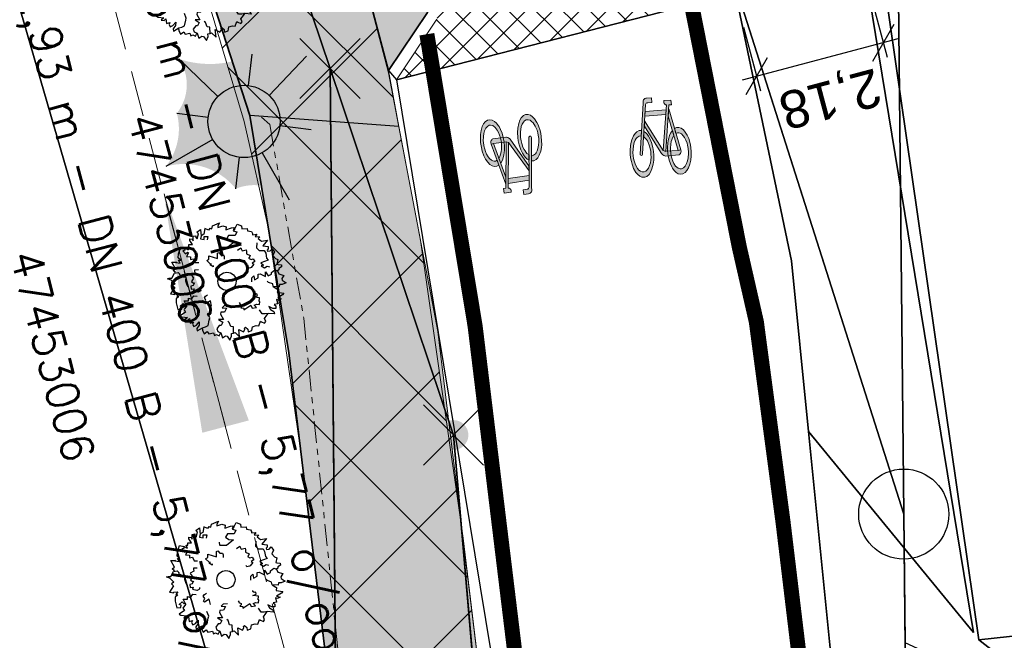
# Model space of a CAD drawing. Header units: metres. Extents: x 339653 to 341672, y 5744753 to 5747397.
# Tile 104 of 256: x 340483 to 340499, y 5745876 to 5745886. Entities that reach past the tile are written whole.
import ezdxf

# ---------------------------------------------------------------- set-up
doc = ezdxf.new("R2010")
doc.units = ezdxf.units.M
doc.header["$LTSCALE"] = 0.03
doc.header["$PDMODE"] = 3
doc.header["$PDSIZE"] = 0.5
doc.linetypes.add('ACAD_ISO12W100', pattern=[21, 12, -3, 0, -3, 0, -3])
doc.linetypes.add('STRICHLINIEX2', pattern=[38.1, 25.4, -12.7])
for name, color, linetype, lineweight in [('B-Baum', 83, 'Continuous', 25), ('B-V-Kanal_RW', 131, 'STRICHLINIEX2', 18), ('B-V-Strom', 80, 'ACAD_ISO12W100', 18), ('Flurstücke_Grenzpunkte', 7, 'Continuous', 25), ('P-Bemaßung', 4, 'Continuous', 25), ('P-Bord_tief', 3, 'Continuous', 35), ('P-Laterne', 2, 'Continuous', 25), ('P-TR_Material', 6, 'Continuous', 18), ('Siedlung', 7, 'Continuous', 25), ('Verkehr', 7, 'Continuous', 25)]:
    doc.layers.add(name, color=color, linetype=linetype, lineweight=lineweight)
for name, color, linetype in [('BAEUME__AKTUELLER_DATENSTAND_', 7, 'Continuous'), ('P-Markierung', 2, 'Continuous'), ('PF-Fahrbahn', 254, 'Continuous'), ('PF-Gehweg', 41, 'Continuous'), ('UMRINGE_FAHRBAHN', 7, 'Continuous'), ('UMRINGE_FLURSTUECKSABGRENZUNGEN', 7, 'Continuous'), ('UMRINGE_GEHWEG', 7, 'Continuous'), ('UMRINGE_GRUENSTREIFEN', 7, 'Continuous')]:
    doc.layers.add(name, color=color, linetype=linetype)
doc.styles.add('DYN_DIM', font='arial.ttf')
doc.styles.add('HALTUNGSINFO_TXT_BESCHRIFTUNG', font='simplex.shx')
doc.styles.add('HALTUNGSINFO_TXT_KR_BESCHRIFTUN', font='simplex.shx')
doc.dimstyles.new('M50_Bemaßung 66', dxfattribs={"dimscale": 0.2, "dimtxt": 0.625, "dimasz": 0.5, "dimexe": 0.25, "dimexo": 0.25, "dimgap": 0.25, "dimtad": 1, "dimzin": 0, "dimtxsty": 'DYN_DIM', "dimblk": 'OBLIQUE', "dimcen": -1, "dimdle": 0.25, "dimclrt": 256, "dimaunit": 2, "dimazin": 0, "dimtfac": 0.75, "dimtmove": 1, "dimatfit": 2, "dimfxl": 1, "dimtvp": 1.5, "dimtolj": 1, "dimtzin": 0, "dimarcsym": 0})

# ---------------------------------------------------------------- blocks, each defined once
blk = doc.blocks.new('2C00108')
at = {"layer": 'B-Baum'}
for p, q in [((2.223, 3.668), (2.162, 3.605)), ((1.194, 3.495), (1.109, 3.447)), ((0.685, 2.973), (0.565, 3.039)), ((3.675, 2.318), (3.626, 2.281)), ((0.263, 2.233), (0.229, 2.208)), ((0.63, 1.133), (0.611, 1.164)), ((3.282, 0.821), (3.327, 0.882)), ((1.153, 0.361), (1.153, 0.408)), ((1.735, 0.202), (1.756, 0.237)), ((2.181, 0.231), (2.233, 0.246))]:
    blk.add_line(p, q, dxfattribs=at)
for points in [[(0.685, 2.973), (0.644, 3.073), (0.705, 3.073), (0.705, 3.16), (0.819, 3.16), (0.732, 3.291), (0.732, 3.347), (0.806, 3.329), (0.846, 3.279), (0.846, 3.429), (0.934, 3.447), (0.934, 3.391), (0.981, 3.347), (1.021, 3.51), (0.961, 3.566), (1.082, 3.653), (1.095, 3.529), (1.109, 3.447), (1.082, 3.347), (1.21, 3.322), (1.21, 3.416), (1.324, 3.416), (1.311, 3.31)], [(1.396, 3.695), (1.346, 3.624), (1.233, 3.679), (1.194, 3.495)], [(1.396, 3.695), (1.456, 3.674), (1.482, 3.768), (1.718, 3.874), (1.657, 3.774), (1.657, 3.718), (1.819, 3.768), (1.933, 3.736), (1.92, 3.637), (2.108, 3.705), (2.196, 3.718), (2.162, 3.605), (2.283, 3.574), (2.236, 3.449), (2.007, 3.449), (1.947, 3.337), (2.061, 3.262), (2.209, 3.249), (1.974, 3.062), (1.772, 3.062), (1.758, 3.074), (1.745, 3.181)], [(2.223, 3.668), (2.297, 3.824), (2.438, 3.768), (2.452, 3.668), (2.627, 3.687), (2.64, 3.605), (2.775, 3.587), (2.802, 3.524), (2.802, 3.48), (2.95, 3.499), (2.889, 3.418), (3.051, 3.405), (2.99, 3.349), (3.103, 3.265)], [(3.103, 3.265), (3.299, 3.303), (3.143, 3.113), (3.321, 3.094), (3.321, 3.008), (3.287, 2.974), (3.297, 2.931), (3.393, 2.946), (3.45, 3.018), (3.532, 2.917), (3.479, 2.797), (3.56, 2.696), (3.645, 2.663), (3.609, 2.505), (3.647, 2.5), (3.757, 2.485), (3.762, 2.423), (3.676, 2.361), (3.675, 2.318)], [(0.263, 2.233), (0.188, 2.296), (0.263, 2.352), (0.141, 2.577), (0.289, 2.577), (0.276, 2.558), (0.417, 2.539), (0.363, 2.633), (0.431, 2.633), (0.35, 2.714), (0.363, 2.845), (0.431, 3.064), (0.565, 3.039), (0.565, 2.964), (0.505, 2.952), (0.592, 2.852), (0.653, 2.902), (0.693, 2.883), (0.619, 2.758), (0.754, 2.746), (0.754, 2.658), (0.855, 2.683), (0.915, 2.564), (1.026, 2.56)], [(2.312, 2.972), (2.42, 3.041), (2.434, 3.013), (2.465, 2.951), (2.596, 2.975), (2.607, 2.924), (2.601, 2.845), (2.724, 2.795), (2.698, 2.712), (2.674, 2.7), (2.755, 2.657), (2.827, 2.679), (2.884, 2.595), (2.796, 2.544), (2.848, 2.501), (2.759, 2.393), (2.735, 2.381), (2.646, 2.364), (2.626, 2.404)], [(2.952, 3.213), (2.939, 3.045), (3.027, 2.957), (3.192, 2.957), (3.239, 2.87), (3.271, 2.709), (3.318, 2.641), (3.075, 2.549), (3.168, 2.476), (3.094, 2.451), (3.2, 2.382), (3.293, 2.441), (3.365, 2.414)], [(1.505, 2.466), (1.505, 2.416), (1.404, 2.479), (1.451, 2.504), (1.404, 2.516), (1.29, 2.622), (1.364, 2.666), (1.364, 2.785), (1.653, 2.691), (1.653, 2.872), (1.693, 2.891), (1.754, 2.81), (1.842, 2.81), (1.868, 2.754), (1.868, 2.666)], [(1.015, 2.321), (0.887, 2.313), (0.892, 2.282), (0.903, 2.214), (0.783, 2.156), (0.805, 2.109), (0.856, 2.048), (0.786, 1.935), (0.856, 1.883), (0.883, 1.888), (0.842, 1.805), (0.771, 1.78), (0.774, 1.68), (0.875, 1.69), (0.859, 1.624), (0.994, 1.59), (1.021, 1.594), (1.103, 1.633), (1.096, 1.676)], [(2.778, 1.919), (2.778, 2.056), (2.852, 2.125), (2.866, 1.987), (2.987, 2.05), (2.987, 2.175), (3.054, 2.187), (3.229, 2.094), (3.229, 2.25), (3.317, 2.118), (3.431, 2.175), (3.431, 2.231), (3.539, 2.318), (3.626, 2.281), (3.673, 2.187), (3.835, 2.137), (3.774, 2.037), (3.788, 1.975), (3.916, 1.887), (3.788, 1.831), (3.7, 1.837), (3.687, 1.762), (3.485, 1.769), (3.471, 1.856), (3.33, 1.906), (3.29, 1.95)], [(0.244, 1.852), (0.114, 1.977), (0, 2.027), (0.054, 2.046), (0.141, 2.046), (0.229, 2.208), (0.35, 2.233), (0.404, 2.177), (0.39, 2.14), (0.505, 2.09), (0.606, 2.077), (0.592, 1.952), (0.619, 1.852), (0.666, 1.759)], [(0.244, 1.852), (0.165, 1.797), (0.233, 1.734), (0.091, 1.522), (0.239, 1.507), (0.227, 1.527), (0.369, 1.533), (0.307, 1.444), (0.374, 1.438), (0.286, 1.365), (0.287, 1.233), (0.333, 1.009), (0.469, 1.021), (0.476, 1.096), (0.417, 1.114), (0.514, 1.205), (0.569, 1.15), (0.611, 1.164), (0.55, 1.296), (0.685, 1.295), (0.693, 1.383), (0.791, 1.348), (0.863, 1.46), (0.978, 1.454)], [(3.485, 1.769), (3.609, 1.694), (3.636, 1.675), (3.623, 1.582), (3.838, 1.544), (3.798, 1.494), (3.636, 1.394), (3.751, 1.363), (3.663, 1.313), (3.596, 1.338), (3.636, 1.195), (3.522, 1.17), (3.576, 1.126), (3.576, 1.038), (3.475, 1.038), (3.34, 1.107), (3.394, 1.007), (3.509, 0.938), (3.535, 0.864), (3.327, 0.882), (3.226, 0.87), (3.125, 0.87), (3.035, 0.995)], [(1.452, 1.119), (1.411, 1.292), (1.256, 1.199), (1.219, 1.224), (1.258, 1.318), (1.213, 1.393), (1.247, 1.445), (1.322, 1.49)], [(2.366, 1.238), (2.385, 1.207), (2.385, 1.188), (2.459, 1.157), (2.459, 1.107), (2.419, 1.069), (2.52, 1.057), (2.52, 1.001), (2.748, 1.15), (2.796, 1.05), (2.937, 1.075), (2.863, 1.157), (2.95, 1.188), (3.038, 1.175), (3.051, 1.269), (3.024, 1.275), (3.038, 1.394), (2.849, 1.413), (2.964, 1.463), (2.95, 1.531), (2.897, 1.513), (2.849, 1.544), (2.849, 1.581)], [(0.63, 1.133), (0.558, 1.028), (0.541, 0.999), (0.592, 0.92), (0.412, 0.796), (0.47, 0.767), (0.658, 0.744), (0.567, 0.668), (0.668, 0.659), (0.718, 0.71), (0.742, 0.562), (0.856, 0.587), (0.825, 0.525), (0.862, 0.446), (0.953, 0.488), (1.047, 0.606), (1.04, 0.493), (0.965, 0.383), (0.971, 0.304), (1.153, 0.408), (1.25, 0.438), (1.342, 0.48), (1.377, 0.662), (1.391, 0.729), (1.333, 0.888)], [(2.009, 1.137), (1.872, 1.135), (1.805, 1.059), (1.942, 1.048), (1.882, 0.926), (1.757, 0.924), (1.745, 0.856), (1.842, 0.683), (1.686, 0.68), (1.819, 0.595), (1.764, 0.48), (1.708, 0.479), (1.622, 0.37), (1.661, 0.283), (1.756, 0.237), (1.808, 0.077), (1.907, 0.139), (1.97, 0.126), (2.06, 0), (2.114, 0.129), (2.106, 0.216), (2.181, 0.231), (2.171, 0.433), (2.083, 0.445), (2.031, 0.585), (1.987, 0.625)], [(2.233, 0.246), (2.379, 0.11), (2.348, 0.353), (2.508, 0.275), (2.554, 0.348), (2.544, 0.394), (2.575, 0.425), (2.648, 0.362), (2.659, 0.271), (2.781, 0.313), (2.8, 0.442), (2.923, 0.485), (3.013, 0.467), (3.066, 0.621), (3.101, 0.604), (3.202, 0.558), (3.239, 0.608), (3.199, 0.707), (3.282, 0.821)], [(1.153, 0.361), (1.153, 0.327), (1.207, 0.206), (1.31, 0.283), (1.36, 0.201), (1.518, 0.239), (1.545, 0.146), (1.616, 0.185), (1.698, 0.141), (1.735, 0.202)]]:
    blk.add_lwpolyline(points, dxfattribs=at)
blk.add_circle((1.961, 1.94), 0.3, dxfattribs=at)
blk = doc.blocks.new('CIRCLE')
at = {"layer": 'B-Baum'}
blk.add_blockref('2C00108', (-1.978, -1.95), dxfattribs=at)
blk = doc.blocks.new('Grenzpunkt. Abmarkung nach Quellenlage nicht zu spezifizieren')
at = {"lineweight": -2}
blk.add_hatch(color=256, dxfattribs=at).paths.add_polyline_path([(0, 0.165, -1), (0, -0.165, -1)], flags=0)
blk.add_point((0, 0), dxfattribs=at)
blk = doc.blocks.new('Grenzpunkt mit Abmarkung (Marke)')
at = {"lineweight": -2}
blk.add_circle((0, 0), 0.499, dxfattribs=at)
blk = doc.blocks.new('A$C820ec4b6')
at = {"layer": 'P-TR_Material'}
h = blk.add_hatch(color=256, dxfattribs=at)
h.dxf.hatch_style = 1
edge = h.paths.add_edge_path()
edge.add_line((0.218, 1.308), (0.136, 1.308))
edge.add_arc((0.136, 1.244), 0.0647, 90.1266, 195.4329)
edge.add_line((0.074, 1.226), (-0.044, 0.39))
edge.add_arc((-0.023, 0.387), 0.0209, 171.9456, 368.3076)
edge.add_line((-0.003, 0.39), (0.112, 1.202))
edge.add_arc((0.145, 1.198), 0.033, 80.5521, 171.9456, ccw=False)
edge.add_line((0.15, 1.23), (0.218, 1.231))
edge.add_line((0.218, 1.231), (0.218, 1.308))
h = blk.add_hatch(color=256, dxfattribs=at)
h.dxf.hatch_style = 1
h.paths.add_polyline_path([(0.421, 1.243), (0.538, 1.243), (0.538, 1.165), (0.498, 1.165), (0.382, 0.401), (0.343, 0.417), (0.457, 1.169), (0.441, 1.174), (0.429, 1.183), (0.419, 1.198), (0.416, 1.211), (0.416, 1.229)])
h = blk.add_hatch(color=256, dxfattribs=at)
h.dxf.hatch_style = 1
h.paths.add_polyline_path([(0.096, 1.089), (0.445, 1.09), (0.433, 1.012), (0.085, 1.011)])
h = blk.add_hatch(color=256, dxfattribs=at)
h.dxf.hatch_style = 1
h.paths.add_polyline_path([(0.488, 1.099), (0.633, 0.405), (0.592, 0.401), (0.47, 0.983)])
h = blk.add_hatch(color=256, dxfattribs=at)
h.dxf.hatch_style = 1
h.paths.add_polyline_path([(0.074, 0.934), (0.342, 0.419), (0.38, 0.402), (0.591, 0.401), (0.633, 0.407), (0.637, 0.382), (0.634, 0.363), (0.625, 0.346), (0.615, 0.336), (0.604, 0.328), (0.593, 0.324), (0.377, 0.324), (0.364, 0.328), (0.346, 0.336), (0.329, 0.349), (0.321, 0.357), (0.311, 0.371), (0.302, 0.389), (0.063, 0.849)])
h = blk.add_hatch(color=256, dxfattribs=at)
h.dxf.hatch_style = 1
h.paths.add_polyline_path([(0.049, 0.757), (0.075, 0.738), (0.099, 0.709), (0.118, 0.678), (0.141, 0.626), (0.16, 0.567), (0.176, 0.481), (0.181, 0.416), (0.181, 0.359), (0.173, 0.274), (0.158, 0.204), (0.132, 0.129), (0.103, 0.077), (0.076, 0.043), (0.036, 0.012), (0, 0), (-0.045, 0.005), (-0.081, 0.024), (-0.111, 0.053), (-0.139, 0.091), (-0.171, 0.16), (-0.184, 0.201), (-0.192, 0.232), (-0.2, 0.278), (-0.207, 0.342), (-0.208, 0.403), (-0.205, 0.466), (-0.195, 0.537), (-0.185, 0.578), (-0.165, 0.639), (-0.131, 0.703), (-0.102, 0.739), (-0.07, 0.765), (-0.027, 0.781), (0.01, 0.778), (-0.002, 0.689), (-0.011, 0.692), (-0.037, 0.688), (-0.071, 0.669), (-0.087, 0.653), (-0.106, 0.626), (-0.126, 0.587), (-0.144, 0.533), (-0.156, 0.478), (-0.161, 0.426), (-0.161, 0.371), (-0.159, 0.328), (-0.153, 0.286), (-0.134, 0.216), (-0.107, 0.156), (-0.086, 0.127), (-0.063, 0.106), (-0.034, 0.092), (-0.002, 0.089), (0.029, 0.101), (0.052, 0.12), (0.075, 0.148), (0.096, 0.186), (0.113, 0.233), (0.123, 0.275), (0.131, 0.322), (0.134, 0.367), (0.134, 0.42), (0.129, 0.469), (0.118, 0.528), (0.104, 0.573), (0.093, 0.598), (0.078, 0.626), (0.067, 0.643), (0.037, 0.673)])
h = blk.add_hatch(color=256, dxfattribs=at)
h.dxf.hatch_style = 1
h.paths.add_polyline_path([(0.557, 0.768), (0.592, 0.781), (0.632, 0.78), (0.669, 0.764), (0.703, 0.735), (0.732, 0.695), (0.76, 0.641), (0.78, 0.581), (0.797, 0.501), (0.803, 0.437), (0.804, 0.353), (0.798, 0.291), (0.786, 0.221), (0.765, 0.155), (0.738, 0.097), (0.709, 0.054), (0.677, 0.024), (0.636, 0.004), (0.603, 0.001), (0.559, 0.015), (0.525, 0.04), (0.498, 0.072), (0.473, 0.114), (0.463, 0.135), (0.445, 0.186), (0.429, 0.249), (0.418, 0.323), (0.415, 0.406), (0.419, 0.469), (0.428, 0.535), (0.439, 0.58), (0.449, 0.613), (0.466, 0.657), (0.487, 0.696), (0.521, 0.739), (0.539, 0.657), (0.518, 0.628), (0.486, 0.557), (0.474, 0.512), (0.465, 0.45), (0.462, 0.401), (0.466, 0.322), (0.473, 0.279), (0.485, 0.231), (0.501, 0.188), (0.526, 0.143), (0.565, 0.105), (0.6, 0.091), (0.621, 0.091), (0.654, 0.104), (0.685, 0.131), (0.712, 0.173), (0.73, 0.213), (0.744, 0.262), (0.756, 0.336), (0.757, 0.357), (0.757, 0.417), (0.752, 0.475), (0.746, 0.51), (0.733, 0.559), (0.713, 0.608), (0.695, 0.637), (0.667, 0.669), (0.645, 0.684), (0.623, 0.692), (0.602, 0.693), (0.575, 0.685)])
at = {"layer": 'P-TR_Material', "flags": 128}
blk.add_lwpolyline([(0.218, 1.308), (0.136, 1.308, 0.494808), (0.074, 1.226), (-0.044, 0.39, 1.154045), (-0.003, 0.39), (0.112, 1.202, -0.421355), (0.15, 1.23), (0.218, 1.231), (0.218, 1.308)], format="xyb", close=True, dxfattribs=at)
for points in [[(0.421, 1.243), (0.538, 1.243), (0.538, 1.165), (0.498, 1.165), (0.382, 0.401), (0.343, 0.417), (0.457, 1.169), (0.441, 1.174), (0.429, 1.183), (0.419, 1.198), (0.416, 1.211), (0.416, 1.229), (0.421, 1.243)], [(0.096, 1.089), (0.445, 1.09), (0.433, 1.012), (0.085, 1.011), (0.096, 1.089)], [(0.488, 1.099), (0.633, 0.405), (0.592, 0.401), (0.47, 0.983), (0.488, 1.099)], [(0.074, 0.934), (0.342, 0.419), (0.38, 0.402), (0.591, 0.401), (0.633, 0.407), (0.637, 0.382), (0.634, 0.363), (0.625, 0.346), (0.615, 0.336), (0.604, 0.328), (0.593, 0.324), (0.377, 0.324), (0.364, 0.328), (0.346, 0.336), (0.329, 0.349), (0.321, 0.357), (0.311, 0.371), (0.302, 0.389), (0.063, 0.849), (0.074, 0.934)], [(0.049, 0.757), (0.075, 0.738), (0.099, 0.709), (0.118, 0.678), (0.141, 0.626), (0.16, 0.567), (0.176, 0.481), (0.181, 0.416), (0.181, 0.359), (0.173, 0.274), (0.158, 0.204), (0.132, 0.129), (0.103, 0.077), (0.076, 0.043), (0.036, 0.012), (0, 0), (-0.045, 0.005), (-0.081, 0.024), (-0.111, 0.053), (-0.139, 0.091), (-0.171, 0.16), (-0.184, 0.201), (-0.192, 0.232), (-0.2, 0.278), (-0.207, 0.342), (-0.208, 0.403), (-0.205, 0.466), (-0.195, 0.537), (-0.185, 0.578), (-0.165, 0.639), (-0.131, 0.703), (-0.102, 0.739), (-0.07, 0.765), (-0.027, 0.781), (0.01, 0.778), (-0.002, 0.689), (-0.011, 0.692), (-0.037, 0.688), (-0.071, 0.669), (-0.087, 0.653), (-0.106, 0.626), (-0.126, 0.587), (-0.144, 0.533), (-0.156, 0.478), (-0.161, 0.426), (-0.161, 0.371), (-0.159, 0.328), (-0.153, 0.286), (-0.134, 0.216), (-0.107, 0.156), (-0.086, 0.127), (-0.063, 0.106), (-0.034, 0.092), (-0.002, 0.089), (0.029, 0.101), (0.052, 0.12), (0.075, 0.148), (0.096, 0.186), (0.113, 0.233), (0.123, 0.275), (0.131, 0.322), (0.134, 0.367), (0.134, 0.42), (0.129, 0.469), (0.118, 0.528), (0.104, 0.573), (0.093, 0.598), (0.078, 0.626), (0.067, 0.643), (0.037, 0.673), (0.049, 0.757)], [(0.557, 0.768), (0.592, 0.781), (0.632, 0.78), (0.669, 0.764), (0.703, 0.735), (0.732, 0.695), (0.76, 0.641), (0.78, 0.581), (0.797, 0.501), (0.803, 0.437), (0.804, 0.353), (0.798, 0.291), (0.786, 0.221), (0.765, 0.155), (0.738, 0.097), (0.709, 0.054), (0.677, 0.024), (0.636, 0.004), (0.603, 0.001), (0.559, 0.015), (0.525, 0.04), (0.498, 0.072), (0.473, 0.114), (0.463, 0.135), (0.445, 0.186), (0.429, 0.249), (0.418, 0.323), (0.415, 0.406), (0.419, 0.469), (0.428, 0.535), (0.439, 0.58), (0.449, 0.613), (0.466, 0.657), (0.487, 0.696), (0.521, 0.739), (0.539, 0.657), (0.518, 0.628), (0.486, 0.557), (0.474, 0.512), (0.465, 0.45), (0.462, 0.401), (0.466, 0.322), (0.473, 0.279), (0.485, 0.231), (0.501, 0.188), (0.526, 0.143), (0.565, 0.105), (0.6, 0.091), (0.621, 0.091), (0.654, 0.104), (0.685, 0.131), (0.712, 0.173), (0.73, 0.213), (0.744, 0.262), (0.756, 0.336), (0.757, 0.357), (0.757, 0.417), (0.752, 0.475), (0.746, 0.51), (0.733, 0.559), (0.713, 0.608), (0.695, 0.637), (0.667, 0.669), (0.645, 0.684), (0.623, 0.692), (0.602, 0.693), (0.575, 0.685), (0.557, 0.768)]]:
    blk.add_lwpolyline(points, close=True, dxfattribs=at)
blk = doc.blocks.new('A$C28f2a770')
at = {"layer": 'P-Laterne', "lineweight": -2}
blk.add_hatch(color=40, dxfattribs=at).paths.add_polyline_path([(2.233, -0.273, 0.299675), (1.496, -2.601, 0.304603), (-0.273, -2.233, 0.299675), (-2.601, -1.496, 0.237308), (-2.233, 0.273, 0.326623), (-2.164, 2.078, 0.197598), (0.273, 2.233, 0.27984), (2.078, 2.164, 0.222453)], flags=0)
at = {"layer": 'P-Laterne', "color": 7, "lineweight": 25}
for p, q in [((-0.866, 0.831), (-2.164, 2.078)), ((0.146, 1.191), (0.273, 2.233)), ((2.078, 2.164), (0.831, 0.866)), ((-2.233, 0.273), (-1.191, 0.146)), ((2.233, -0.273), (1.191, -0.146)), ((-1.04, -0.598), (-2.601, -1.496)), ((-0.273, -2.233), (-0.146, -1.191)), ((0.598, -1.04), (1.496, -2.601))]:
    blk.add_line(p, q, dxfattribs=at)
blk.add_circle((0, 0), 1.2, dxfattribs=at)
blk = doc.blocks.new('TRIANGLE')
blk.add_hatch(color=83).paths.add_polyline_path([(-0.149, -0.7021), (0, 0.8), (0.151, -0.7021)])
at = {"color": 83}
blk.add_line((0.001, 0.7963), (0.001, -0.7021), dxfattribs=at)
blk = doc.blocks.new('_Oblique')
at = {"color": 0, "lineweight": -2}
blk.add_line((-0.5, -0.5), (0.5, 0.5), dxfattribs=at)
blk = doc.blocks.new('*D204')
at = {"layer": 'Defpoints', "color": 0, "transparency": 16777216}
for p in [(340496.679, 5745886.51), (340494.572, 5745885.95), (340494.853, 5745884.892)]:
    blk.add_point(p, dxfattribs=at)
at = {"layer": 'P-Bemaßung', "color": 0, "lineweight": -2, "transparency": 16777216}
for p, q in [((340496.743, 5745886.268), (340497.024, 5745885.21)), ((340494.637, 5745885.708), (340494.918, 5745884.651)), ((340497.201, 5745885.516), (340494.612, 5745884.828))]:
    blk.add_line(p, q, dxfattribs=at)
at = {"layer": 'P-Bemaßung', "color": 0, "lineweight": -2, "transparency": 16777216, "xscale": 0.5, "yscale": 0.5, "zscale": 0.5}
for p, rotation in [((340496.96, 5745885.452), 14.88255919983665), ((340494.853, 5745884.892), 194.8825591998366)]:
    blk.add_blockref('_Oblique', p, dxfattribs=dict(at, rotation=rotation))
at = {"layer": 'P-Bemaßung', "transparency": 16777216, "insert": (340496.067, 5745884.567), "char_height": 0.625, "attachment_point": 5, "rotation": 194.8826, "style": 'DYN_DIM'}
blk.add_mtext('\\A1;2,18', dxfattribs=at)

msp = doc.modelspace()

# ---------------------------------------------------------------- hatches: boundary and pattern name
at = {"layer": 'P-TR_Material'}
h = msp.add_hatch(dxfattribs=at)
h.set_pattern_fill('ANSI37', color=256, scale=0.5)
h.set_pattern_definition([(315, (340423.0058, 5745766.2601), (1.122532, 1.122532), []), (45, (340423.0058, 5745766.2601), (-1.122532, 1.122532), [])])
h.paths.add_polyline_path([(340489.785, 5745808.562), (340489.639, 5745836.444), (340489.53, 5745843.634), (340489.371, 5745847.697), (340488.994, 5745857.068), (340488.709, 5745862.097), (340488.36, 5745868.247), (340488.135, 5745871.664), (340487.293, 5745878.584), (340486.745, 5745882.359), (340486.34, 5745884.144), (340484.88, 5745889.046), (340487.447, 5745889.876), (340488.737, 5745884.951), (340489.271, 5745882.173), (340489.977, 5745877.225), (340490.453, 5745873.315), (340490.838, 5745868.217), (340491.195, 5745862.413), (340491.475, 5745857.469), (340492.015, 5745843.652), (340492.142, 5745835.359), (340492.245, 5745816.039), (340492.282, 5745808.946)])
at = {"layer": 'PF-Fahrbahn'}
h = msp.add_hatch(dxfattribs=at)
h.set_pattern_fill('ANSI37', color=256, scale=0.1, style=0)
h.set_pattern_definition([(315, (340415.21856, 5745823.20224), (0.2245064, 0.2245064), []), (45, (340415.21856, 5745823.20224), (-0.2245064, 0.2245064), [])])
h.paths.add_polyline_path([(340492.888, 5745891.462), (340492.888, 5745891.523), (340487.482, 5745890.061), (340487.46, 5745889.96), (340488.591, 5745889.344), (340488.718, 5745889.247), (340488.75, 5745889.188), (340489.468, 5745886.492), (340489.54, 5745886.216), (340489.579, 5745886.06), (340489.579, 5745885.958), (340489.544, 5745885.843), (340488.87, 5745884.833), (340494.281, 5745886.224), (340494.135, 5745886.326), (340493.191, 5745886.779), (340493.05, 5745886.896), (340492.933, 5745887.16), (340492.232, 5745889.878), (340492.178, 5745890.085), (340492.182, 5745890.209), (340492.299, 5745890.441), (340492.524, 5745890.8), (340492.78, 5745891.206), (340492.88, 5745891.366)])
at = {"layer": 'PF-Gehweg'}
h = msp.add_hatch(color=256, dxfattribs=at)
h.dxf.hatch_style = 1
h.paths.add_polyline_path([(340488.912, 5745884.062), (340488.737, 5745884.989), (340489.387, 5745885.953), (340489.421, 5745886.234), (340488.551, 5745886.006), (340487.788, 5745888.907), (340488.657, 5745889.136), (340488.465, 5745889.344), (340487.447, 5745889.876), (340484.88, 5745889.046), (340485.359, 5745887.565), (340486.5, 5745887.934), (340486.962, 5745886.507), (340485.821, 5745886.138), (340486.434, 5745884.241)])
h = msp.add_hatch(color=256, dxfattribs=at)
h.dxf.hatch_style = 1
h.paths.add_polyline_path([(340489.559, 5745880.658), (340488.912, 5745884.062), (340486.434, 5745884.241), (340487.084, 5745880.304), (340488.193, 5745871.191), (340488.668, 5745862.815), (340491.164, 5745862.957), (340490.685, 5745871.413)])

# ---------------------------------------------------------------- linework, layer by layer
at = {"layer": 'B-V-Kanal_RW', "color": 83}
msp.add_polyline3d([(340489.636, 5745865.453, 0), (340481.465, 5745896.321, 0)], dxfattribs=at)
msp.add_polyline3d([(340489.636, 5745865.453, 0), (340481.465, 5745896.321, 0)], dxfattribs=at)
msp.add_polyline3d([(340489.636, 5745865.453, 0), (340481.465, 5745896.321, 0)], dxfattribs=at)
msp.add_polyline3d([(340489.636, 5745865.453, 0), (340481.465, 5745896.321, 0)], dxfattribs=at)
at = {"layer": 'B-V-Strom'}
msp.add_lwpolyline([(340486.768, 5745884.091), (340486.631, 5745884.217), (340486.768, 5745884.091), (340487.331, 5745880.878), (340487.982, 5745874.557), (340488.524, 5745868.914), (340488.999, 5745862.777), (340489.554, 5745850.601), (340489.946, 5745831.606), (340489.946, 5745820.322), (340490.216, 5745783.413), (340490.227, 5745757.79), (340490.233, 5745741.18), (340490.283, 5745731.915), (340490.106, 5745688.337), (340490.28, 5745668.756), (340488.217, 5745668.641), (340488.573, 5745638.522), (340488.74, 5745613.853), (340488.218, 5745608.901), (340488.807, 5745579.159), (340488.956, 5745527.008), (340489.709, 5745472.45), (340490.043, 5745436.166)], dxfattribs=at)
at = {"layer": 'Flurstücke_Grenzpunkte', "color": 83}
for points in [[(340492.103, 5745791.779), (340491.494, 5745859.471), (340489.819, 5745878.938), (340487.768, 5745885.024), (340483.83, 5745896.708), (340477.553, 5745908.077), (340463.675, 5745913.495), (340469.679, 5745921.638), (340473.462, 5745919.007), (340474.812, 5745916.763), (340477.998, 5745916.033), (340482.734, 5745923.583), (340486.006, 5745924.138), (340489.794, 5745927.112), (340484.661, 5745926.764), (340490.096, 5745934.868), (340507.57, 5745961.683), (340515.2, 5745976.717)], [(340519.725, 5745971.238), (340514.968, 5745963.266), (340506.727, 5745951.36), (340511.881, 5745948.261), (340487.383, 5745915.582), (340485.15, 5745912.6), (340487.562, 5745908.17), (340488.245, 5745906.028), (340497.299, 5745877.625), (340497.32, 5745875.49), (340497.46, 5745861.627), (340498.163, 5745791.788)]]:
    msp.add_lwpolyline(points, dxfattribs=at)
for points in [[(340497.32, 5745875.49), (340497.299, 5745877.625), (340496.964, 5745910.169), (340496.87, 5745919.491), (340496.858, 5745920.693), (340498.828, 5745924.371), (340513.746, 5745945.683), (340518.779, 5745947.416), (340562.122, 5745947.526), (340562.164, 5745950.527), (340681.999, 5745950.851), (340685.011, 5745946.856), (340685.145, 5745863.082), (340684.15, 5745863.074), (340528.012, 5745861.864), (340497.46, 5745861.627)], [(340487.562, 5745908.17), (340495.728, 5745919.171), (340496.858, 5745920.693), (340496.87, 5745919.491), (340496.964, 5745910.169), (340497.299, 5745877.625), (340488.245, 5745906.028)], [(340463.812, 5745901.502), (340461.78, 5745900.95), (340457.597, 5745905.247), (340463.675, 5745913.495), (340477.553, 5745908.077), (340483.83, 5745896.708), (340487.768, 5745885.024), (340487.999, 5745859.442), (340485.995, 5745874.377), (340481.852, 5745888.642), (340478.974, 5745896.248), (340474.564, 5745902.328), (340473.992, 5745903.12), (340469.129, 5745905.459), (340469.01, 5745905.514), (340466.904, 5745905.067)], [(340461.052, 5745788.864), (340374.445, 5745790.114), (340424.543, 5745853.698), (340474.564, 5745902.328), (340478.974, 5745896.248), (340481.852, 5745888.642), (340485.995, 5745874.377), (340487.999, 5745859.442), (340488.544, 5745798.769), (340488.636, 5745788.466)], [(340488.544, 5745798.769), (340487.999, 5745859.442), (340487.768, 5745885.024), (340489.819, 5745878.938), (340491.494, 5745859.471), (340492.103, 5745791.779), (340498.163, 5745791.788), (340501.554, 5745791.793), (340501.568, 5745771.522), (340501.63, 5745678.14), (340501.218, 5745669.083), (340501.103, 5745666.554), (340498.615, 5745666.57), (340498.06, 5745788.18), (340492.133, 5745788.36), (340488.636, 5745788.466)]]:
    msp.add_lwpolyline(points, close=True, dxfattribs=at)
at = {"layer": 'P-Bord_tief'}
msp.add_lwpolyline([(340489.785, 5745808.562), (340489.609, 5745841.637), (340489.022, 5745856.583), (340488.193, 5745871.191), (340487.084, 5745880.304), (340486.434, 5745884.241), (340484.88, 5745889.046), (340487.447, 5745889.876)], dxfattribs=at)
at = {"layer": 'P-Markierung', "color": 10, "const_width": 0.25}
for points in [[(340493.683, 5745886.543), (340494.566, 5745882.061), (340494.85, 5745880.816), (340495.294, 5745877.485), (340495.641, 5745874.599), (340495.908, 5745870.955), (340496.097, 5745867.927), (340496.352, 5745863.548), (340496.53, 5745859.989), (340496.724, 5745854.826), (340496.922, 5745849.546), (340497.045, 5745846.282)], [(340492.56, 5745846.109), (340492.143, 5745856.732), (340491.307, 5745871.468), (340490.178, 5745880.747), (340489.377, 5745885.592)]]:
    msp.add_lwpolyline(points, dxfattribs=at)
at = {"layer": 'P-TR_Material'}
msp.add_lwpolyline([(340489.785, 5745808.562), (340489.639, 5745836.444), (340489.53, 5745843.634), (340489.371, 5745847.697), (340488.994, 5745857.068), (340488.709, 5745862.097), (340488.36, 5745868.247), (340488.135, 5745871.664), (340487.293, 5745878.584), (340486.745, 5745882.359), (340486.34, 5745884.144), (340484.88, 5745889.046), (340487.447, 5745889.876), (340488.737, 5745884.951), (340489.271, 5745882.173), (340489.977, 5745877.225), (340490.453, 5745873.315), (340490.838, 5745868.217), (340491.195, 5745862.413), (340491.475, 5745857.469), (340492.015, 5745843.652), (340492.142, 5745835.359), (340492.245, 5745816.039), (340492.282, 5745808.946)], close=True, dxfattribs=at)
for points in [[(340489.421, 5745886.234), (340489.387, 5745885.953), (340488.737, 5745884.989), (340488.912, 5745884.062)], [(340489.544, 5745885.843), (340488.87, 5745884.833), (340494.281, 5745886.224)], [(340488.912, 5745884.062), (340488.912, 5745884.062), (340489.559, 5745880.658), (340490.685, 5745871.413), (340491.519, 5745856.702), (340492.108, 5745841.693), (340492.251, 5745814.915)]]:
    msp.add_lwpolyline(points, dxfattribs=at)
at = {"layer": 'PF-Gehweg'}
msp.add_line((340488.912, 5745884.062), (340486.434, 5745884.241), dxfattribs=at)
at = {"layer": 'Siedlung', "color": 83}
for points in [[(340488.245, 5745906.028), (340496.964, 5745910.169), (340501.413, 5745912.281), (340505.992, 5745911.573), (340511.459, 5745908.952), (340516.092, 5745904.275), (340517.626, 5745898.709), (340517.584, 5745883.364), (340514.761, 5745876.812), (340511.693, 5745873.66), (340508.425, 5745871.878), (340504.737, 5745872.071), (340497.32, 5745875.49), (340497.299, 5745877.625)], [(340424.543, 5745853.698), (340452.97, 5745889.774), (340461.78, 5745900.95), (340463.812, 5745901.502), (340466.904, 5745905.067), (340469.01, 5745905.514), (340469.129, 5745905.459), (340473.992, 5745903.12), (340474.564, 5745902.328), (340478.974, 5745896.248), (340481.852, 5745888.642), (340485.995, 5745874.377), (340487.999, 5745859.442), (340488.544, 5745798.769), (340461.2, 5745798.842), (340461.052, 5745788.864), (340374.445, 5745790.114)]]:
    msp.add_lwpolyline(points, close=True, dxfattribs=at)
at = {"layer": 'UMRINGE_FAHRBAHN', "color": 83}
for points in [[(340494.725, 5745916.998, 0), (340489.784, 5745914.86, 0), (340483.108, 5745914.826, 0), (340481.899, 5745912.424, 0), (340484.885, 5745908.628, 0), (340489.856, 5745899.575, 0), (340490.137, 5745899.343, 0), (340491.083, 5745897.532, 0), (340490.766, 5745903.44, 0), (340495.003, 5745892.846, 0), (340496.666, 5745886.573, 0), (340498.459, 5745875.659, 0), (340495.715, 5745878.996, 0), (340496.481, 5745871.358, 0), (340496.657, 5745868.324, 0)], [(340493.824, 5745908.718, 0), (340497.536, 5745911.377, 0), (340503.466, 5745912.513, 0), (340509.312, 5745910.64, 0), (340513.934, 5745907.446, 0), (340517.018, 5745901.904, 0), (340517.528, 5745899.221, 0), (340517.59, 5745884.417, 0), (340515.567, 5745878.766, 0), (340511.037, 5745873.718, 0), (340506.214, 5745872.006, 0), (340501.385, 5745873.337, 0), (340498.544, 5745875.536, 0), (340496.972, 5745886.45, 0), (340495.233, 5745893.077, 0), (340491.485, 5745902.2, 0), (340490.839, 5745903.517, 0), (340493.824, 5745908.718, 0)], [(340488.737, 5745884.989, 0), (340488.87, 5745884.833, 0), (340494.503, 5745886.282, 0), (340494.302, 5745886.49, 0), (340493.232, 5745887.005, 0), (340493.06, 5745887.202, 0), (340492.309, 5745890.115, 0), (340492.371, 5745890.393, 0), (340493.013, 5745891.407, 0), (340493.083, 5745891.645, 0), (340492.888, 5745891.523, 0), (340487.494, 5745890.064, 0), (340487.447, 5745889.876, 0), (340488.465, 5745889.344, 0), (340488.657, 5745889.136, 0), (340489.427, 5745886.211, 0), (340489.387, 5745885.953, 0), (340488.737, 5745884.989, 0)], [(340496.657, 5745868.324, 0), (340496.481, 5745871.358, 0), (340495.715, 5745878.996, 0), (340495.431, 5745881.83, 0), (340494.503, 5745886.282, 0), (340488.87, 5745884.833, 0), (340490.52, 5745874.837, 0), (340490.849, 5745867.989, 0), (340496.657, 5745868.324, 0)]]:
    msp.add_polyline3d(points, dxfattribs=at)
at = {"layer": 'UMRINGE_FLURSTUECKSABGRENZUNGEN', "color": 83}
for points in [[(340463.675, 5745913.495, 0), (340477.553, 5745908.077, 0), (340483.83, 5745896.708, 0), (340487.768, 5745885.024, 0), (340489.819, 5745878.938, 0), (340491.494, 5745859.471, 0), (340492.103, 5745791.779, 0), (340498.163, 5745791.788, 0), (340497.683, 5745839.482, 0), (340497.46, 5745861.627, 0), (340497.299, 5745877.625, 0), (340489.923, 5745900.764, 0), (340487.562, 5745908.17, 0), (340485.15, 5745912.6, 0), (340486.375, 5745914.236, 0), (340487.383, 5745915.582, 0), (340487.988, 5745916.389, 0), (340495.709, 5745926.711, 0), (340511.836, 5745948.273, 0), (340506.595, 5745951.422, 0), (340511.057, 5745957.845, 0), (340514.865, 5745963.328, 0), (340519.583, 5745971.191, 0)], [(340497.299, 5745877.625, 0), (340497.46, 5745861.627, 0), (340510.839, 5745861.731, 0), (340528.012, 5745861.864, 0), (340684.15, 5745863.074, 0), (340685.145, 5745863.082, 0), (340684.903, 5745946.823, 0), (340681.905, 5745950.812, 0), (340562.164, 5745950.527, 0), (340562.122, 5745947.526, 0), (340518.763, 5745947.415, 0), (340513.722, 5745945.684, 0), (340498.826, 5745924.373, 0), (340496.859, 5745920.693, 0), (340496.888, 5745917.886, 0), (340496.958, 5745910.969, 0), (340497.299, 5745877.625, 0)], [(340487.562, 5745908.17, 0), (340489.923, 5745900.764, 0), (340497.299, 5745877.625, 0), (340496.958, 5745910.969, 0), (340496.888, 5745917.886, 0), (340496.859, 5745920.693, 0), (340496.165, 5745919.758, 0), (340493.221, 5745915.793, 0), (340487.562, 5745908.17, 0)], [(340461.78, 5745900.95, 0), (340463.812, 5745901.502, 0), (340466.904, 5745905.067, 0), (340469.01, 5745905.514, 0), (340469.129, 5745905.459, 0), (340473.992, 5745903.12, 0), (340474.564, 5745902.328, 0), (340478.974, 5745896.248, 0), (340481.852, 5745888.642, 0), (340485.995, 5745874.377, 0), (340487.999, 5745859.442, 0), (340487.768, 5745885.024, 0), (340483.83, 5745896.708, 0), (340477.553, 5745908.077, 0), (340463.675, 5745913.495, 0), (340457.597, 5745905.247, 0), (340461.78, 5745900.95, 0)], [(340424.543, 5745853.698, 0), (340374.445, 5745790.114, 0), (340461.052, 5745788.864, 0), (340488.636, 5745788.466, 0), (340488.563, 5745796.631, 0), (340487.999, 5745859.442, 0), (340485.995, 5745874.377, 0), (340481.852, 5745888.642, 0), (340478.974, 5745896.248, 0), (340474.564, 5745902.328, 0), (340424.543, 5745853.698, 0)], [(340487.999, 5745859.442, 0), (340488.563, 5745796.631, 0), (340488.636, 5745788.466, 0), (340492.133, 5745788.36, 0), (340498.06, 5745788.18, 0), (340498.183, 5745761.33, 0), (340498.557, 5745679.191, 0), (340498.607, 5745668.356, 0), (340498.615, 5745666.57, 0), (340501.103, 5745666.554, 0), (340501.218, 5745669.083, 0), (340501.291, 5745670.682, 0), (340501.531, 5745675.973, 0), (340501.63, 5745678.14, 0), (340501.575, 5745761.613, 0), (340501.572, 5745765.488, 0), (340501.568, 5745771.522, 0), (340501.554, 5745791.793, 0), (340498.163, 5745791.788, 0), (340492.103, 5745791.779, 0), (340491.494, 5745859.471, 0), (340489.819, 5745878.938, 0), (340487.768, 5745885.024, 0), (340487.999, 5745859.442, 0)], [(340498.163, 5745791.788, 0), (340492.103, 5745791.779, 0), (340491.494, 5745859.471, 0), (340489.819, 5745878.938, 0), (340487.768, 5745885.024, 0), (340487.999, 5745859.442, 0), (340488.563, 5745796.631, 0), (340488.636, 5745788.466, 0), (340492.133, 5745788.36, 0), (340498.06, 5745788.18, 0), (340498.615, 5745666.57, 0), (340501.103, 5745666.554, 0), (340501.218, 5745669.083, 0), (340501.291, 5745670.682, 0), (340501.531, 5745675.973, 0), (340501.63, 5745678.14, 0), (340501.575, 5745761.613, 0), (340501.568, 5745771.522, 0), (340501.554, 5745791.793, 0), (340498.163, 5745791.788, 0)]]:
    msp.add_polyline3d(points, dxfattribs=at)
at = {"layer": 'UMRINGE_GEHWEG', "color": 83}
msp.add_polyline3d([(340491.083, 5745897.532, 0), (340493.083, 5745891.645, 0), (340493.924, 5745891.9, 0), (340495.341, 5745886.447, 0), (340494.503, 5745886.282, 0), (340495.431, 5745881.83, 0), (340495.715, 5745878.996, 0), (340498.459, 5745875.659, 0), (340496.666, 5745886.573, 0), (340495.003, 5745892.846, 0), (340490.766, 5745903.44, 0), (340491.083, 5745897.532, 0)], dxfattribs=at)
at = {"layer": 'UMRINGE_GRUENSTREIFEN', "color": 83}
for points in [[(340493.824, 5745908.718, 0), (340490.839, 5745903.517, 0), (340491.485, 5745902.2, 0), (340495.027, 5745903.644, 0), (340502.983, 5745882.999, 0), (340501.348, 5745875.84, 0), (340498.544, 5745875.536, 0), (340501.385, 5745873.337, 0), (340506.214, 5745872.006, 0), (340511.037, 5745873.718, 0), (340515.567, 5745878.766, 0), (340517.59, 5745884.417, 0), (340517.528, 5745899.221, 0), (340517.018, 5745901.904, 0), (340513.934, 5745907.446, 0), (340509.312, 5745910.64, 0), (340503.466, 5745912.513, 0), (340497.536, 5745911.377, 0), (340493.824, 5745908.718, 0)], [(340498.544, 5745875.536, 0), (340501.348, 5745875.84, 0), (340502.983, 5745882.999, 0), (340495.027, 5745903.644, 0), (340491.485, 5745902.2, 0), (340495.233, 5745893.077, 0), (340496.972, 5745886.45, 0), (340498.544, 5745875.536, 0)], [(340487.447, 5745889.876, 0), (340488.737, 5745884.989, 0), (340489.387, 5745885.953, 0), (340489.427, 5745886.211, 0), (340488.657, 5745889.136, 0), (340488.465, 5745889.344, 0), (340487.447, 5745889.876, 0)]]:
    msp.add_polyline3d(points, dxfattribs=at)
at = {"layer": 'Verkehr', "color": 83}
for points in [[(340488.544, 5745798.769), (340487.999, 5745859.442), (340485.995, 5745874.377), (340481.852, 5745888.642), (340478.974, 5745896.248), (340474.564, 5745902.328), (340473.992, 5745903.12), (340469.129, 5745905.459), (340469.01, 5745905.514), (340466.904, 5745905.067), (340463.812, 5745901.502), (340461.78, 5745900.95), (340457.597, 5745905.247), (340463.675, 5745913.495), (340469.679, 5745921.638), (340473.462, 5745919.007), (340474.812, 5745916.763), (340477.998, 5745916.033), (340482.734, 5745923.583), (340484.661, 5745926.764), (340490.096, 5745934.868), (340507.57, 5745961.683), (340515.2, 5745976.717)], [(340519.725, 5745971.238), (340514.968, 5745963.266), (340506.727, 5745951.36), (340511.881, 5745948.261), (340487.383, 5745915.582), (340485.15, 5745912.6), (340487.562, 5745908.17), (340488.245, 5745906.028), (340497.299, 5745877.625), (340497.32, 5745875.49), (340497.46, 5745861.627), (340498.163, 5745791.788), (340501.554, 5745791.793), (340501.568, 5745771.522), (340501.63, 5745678.14)]]:
    msp.add_lwpolyline(points, dxfattribs=at)

# ---------------------------------------------------------------- block references
at = {"layer": 'B-V-Kanal_RW', "color": 83, "xscale": 2.666666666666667, "yscale": 2.666666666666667, "zscale": 2.666666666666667, "rotation": 14.82707360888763}
msp.add_blockref('TRIANGLE', (340485.551, 5745880.887), dxfattribs=at)
msp.add_blockref('TRIANGLE', (340485.551, 5745880.887), dxfattribs=at)
at = {"layer": 'BAEUME__AKTUELLER_DATENSTAND_', "xscale": 0.5027541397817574, "yscale": 0.5027541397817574, "zscale": 0.5027541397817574}
for p in [(340485.673, 5745886.471), (340486.065, 5745881.495), (340486.048, 5745876.542)]:
    msp.add_blockref('CIRCLE', p, dxfattribs=at)
at = {"layer": 'Flurstücke_Grenzpunkte', "color": 83, "xscale": 1.5, "yscale": 1.5, "zscale": 1.5}
for name, p in [('Grenzpunkt. Abmarkung nach Quellenlage nicht zu spezifizieren', (340487.768, 5745885.024)), ('Grenzpunkt. Abmarkung nach Quellenlage nicht zu spezifizieren', (340489.819, 5745878.938)), ('Grenzpunkt mit Abmarkung (Marke)', (340497.299, 5745877.625))]:
    msp.add_blockref(name, p, dxfattribs=at)
at = {"layer": 'P-Laterne', "xscale": 0.5, "yscale": 0.5, "zscale": 0.25}
msp.add_blockref('A$C28f2a770', (340486.34, 5745884.144), dxfattribs=at)
at = {"layer": 'P-Markierung'}
for p, rotation in [((340492.995, 5745883.217), 4.587331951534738), ((340491.014, 5745884.259), 188.2090201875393)]:
    msp.add_blockref('A$C820ec4b6', p, dxfattribs=dict(at, rotation=rotation))

# ---------------------------------------------------------------- texts
at = {"layer": 'B-V-Kanal_RW', "color": 83, "char_height": 0.525, "attachment_point": 5, "rotation": 284.8}
for s, insert, style in [('32,93 m - DN 400 B - 5,77 o/oo', (340486.073, 5745881.573), 'HALTUNGSINFO_TXT_BESCHRIFTUNG'), ('32,93 m - DN 400 B - 5,77 o/oo', (340484.277, 5745880.55), 'HALTUNGSINFO_TXT_KR_BESCHRIFTUN'), ('47453006', (340485.116, 5745882.529), 'HALTUNGSINFO_TXT_BESCHRIFTUNG'), ('47453006', (340483.158, 5745880.254), 'HALTUNGSINFO_TXT_KR_BESCHRIFTUN')]:
    msp.add_mtext(s, dxfattribs=dict(at, insert=insert, style=style))

# ---------------------------------------------------------------- dimensions: what is measured, and where the dimension line sits
at = {"layer": 'P-Bemaßung'}
dim = msp.add_aligned_dim(p1=(340496.679, 5745886.51), p2=(340494.572, 5745885.95), distance=1.095, dimstyle='M50_Bemaßung 66', override={"dimscale": 1}, dxfattribs=at)
dim.commit()
dim.dimension.update_dxf_attribs({"geometry": '*D204', "text_midpoint": (340496.067, 5745884.567)})

doc.saveas('drawing.dxf')
